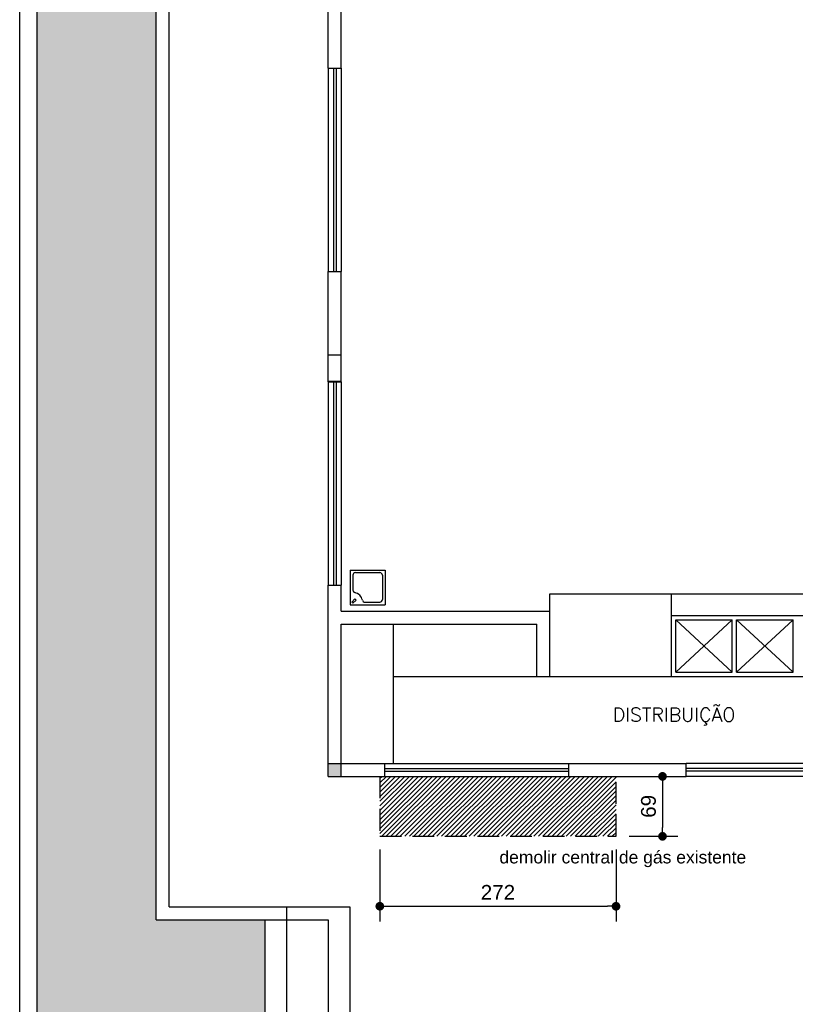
# Model space of a CAD drawing. Header units: metres. Extents: x -44 to 208, y -13 to 238.
# Tile 106 of 154: x 14 to 23, y 207 to 218. Entities that reach past the tile are written whole.
import ezdxf

# ---------------------------------------------------------------- set-up
doc = ezdxf.new("R2010")
doc.units = ezdxf.units.M
doc.header["$MEASUREMENT"] = 0
doc.linetypes.add('HIDDEN', pattern=[0.375, 0.25, -0.125])
for name, color, linetype in [('ALV-DEM', 41, 'HIDDEN'), ('CTA-GER', 35, 'Continuous'), ('HTC-EST', 253, 'Continuous'), ('TXT-ESP', 40, 'Continuous')]:
    doc.layers.add(name, color=color, linetype=linetype)
doc.styles.add('50-30', font='romans.shx', dxfattribs={"height": 0.16})
doc.styles.add('ARIAL', font='arial.ttf')
doc.styles.add('Texto Cota', font='arial.ttf')
doc.dimstyles.new('ARQ-1-100', dxfattribs={"dimscale": 0, "dimtxt": 0.17, "dimasz": 0.1, "dimexe": 0.175, "dimexo": 0.15, "dimgap": 0.075, "dimtad": 1, "dimdec": 0, "dimlfac": 100, "dimzin": 1, "dimdsep": 46, "dimtxsty": 'Texto Cota', "dimblk1": 'DOT', "dimblk2": 'DOT', "dimsah": 1, "dimcen": 0.2, "dimclrd": 256, "dimclre": 256, "dimclrt": 15, "dimaunit": 1, "dimazin": 0, "dimtfac": 1.8, "dimtdec": 0, "dimtix": 1, "dimtmove": 2, "dimatfit": 1, "dimldrblk": 'DOT', "dimfxl": 1, "dimtolj": 1, "dimtzin": 4, "dimlwd": -1, "dimarcsym": 0})

# ---------------------------------------------------------------- blocks, each defined once
blk = doc.blocks.new('ENTORNO')
at = {"layer": 'HTC-EST'}
blk.add_hatch(color=256, dxfattribs=at).paths.add_polyline_path([(93.509, -23.259), (93.359, -23.259), (93.359, -23.409), (93.509, -23.409)])
for p, q in [((90.009, -32.586), (90.009, 3.927)), ((89.809, -32.702), (89.809, 3.781)), ((91.528, -24.909), (91.528, 2.641)), ((91.378, -25.059), (91.378, 2.491)), ((93.359, -15.259), (93.359, -12.499)), ((93.509, -15.259), (93.509, -12.499)), ((93.359, -15.259), (93.359, -17.599)), ((93.359, -15.259), (93.509, -15.259)), ((93.419, -15.259), (93.419, -17.599)), ((93.449, -15.259), (93.449, -17.599)), ((93.509, -15.259), (93.509, -17.599)), ((93.359, -18.869), (93.359, -17.599)), ((93.359, -17.599), (93.509, -17.599)), ((93.509, -18.869), (93.509, -17.599)), ((93.359, -18.559), (93.509, -18.559)), ((93.359, -18.859), (93.509, -18.859)), ((93.359, -18.869), (93.359, -21.209)), ((93.359, -18.869), (93.509, -18.869)), ((93.419, -18.869), (93.419, -21.209)), ((93.449, -18.869), (93.449, -21.209)), ((93.509, -18.869), (93.509, -21.209)), ((93.613, -21.034), (94.013, -21.034)), ((93.613, -21.034), (93.613, -21.434)), ((93.673, -21.064), (93.953, -21.064)), ((94.013, -21.034), (94.013, -21.434)), ((93.643, -21.094), (93.643, -21.265)), ((93.983, -21.094), (93.983, -21.374)), ((93.359, -23.409), (93.359, -21.209)), ((93.359, -21.209), (93.509, -21.209)), ((93.509, -21.509), (93.509, -21.209)), ((93.63, -21.403), (93.665, -21.367)), ((93.63, -21.403), (93.644, -21.417)), ((93.644, -21.417), (93.679, -21.381)), ((93.665, -21.367), (93.679, -21.381)), ((93.782, -21.404), (93.953, -21.404)), ((95.909, -21.309), (99.459, -21.309)), ((95.909, -21.509), (95.909, -21.309)), ((97.309, -22.259), (97.309, -21.309)), ((93.509, -21.509), (95.909, -21.509)), ((93.613, -21.434), (94.013, -21.434)), ((95.909, -22.259), (95.909, -21.509)), ((97.309, -21.559), (99.459, -21.559)), ((98.009, -21.609), (97.359, -22.209)), ((97.359, -21.609), (98.009, -22.209)), ((97.359, -21.609), (98.009, -21.609)), ((97.359, -22.209), (97.359, -21.609)), ((98.009, -22.209), (98.009, -21.609)), ((98.709, -21.609), (98.059, -22.209)), ((98.059, -21.609), (98.709, -22.209)), ((98.059, -22.209), (98.059, -21.609)), ((98.059, -21.609), (98.709, -21.609)), ((98.709, -22.209), (98.709, -21.609)), ((93.509, -23.409), (93.509, -21.659)), ((93.509, -21.659), (95.759, -21.659)), ((94.109, -23.259), (94.109, -21.659)), ((95.759, -22.259), (95.759, -21.659)), ((97.359, -22.209), (98.009, -22.209)), ((98.059, -22.209), (98.709, -22.209)), ((94.109, -22.259), (99.459, -22.259)), ((95.759, -22.259), (95.909, -22.259)), ((93.359, -23.259), (94.009, -23.259)), ((94.009, -23.409), (94.009, -23.259)), ((94.009, -23.259), (96.129, -23.259)), ((94.009, -23.319), (96.129, -23.319)), ((96.129, -23.409), (96.129, -23.259)), ((96.129, -23.259), (97.479, -23.259)), ((99.599, -23.259), (97.479, -23.259)), ((97.479, -23.409), (97.479, -23.259)), ((99.599, -23.319), (97.479, -23.319)), ((93.359, -23.409), (94.009, -23.409)), ((94.009, -23.349), (96.129, -23.349)), ((94.009, -23.409), (96.129, -23.409)), ((96.129, -23.409), (97.479, -23.409)), ((99.599, -23.349), (97.479, -23.349)), ((99.599, -23.409), (97.479, -23.409)), ((91.528, -24.909), (93.609, -24.909)), ((93.609, -24.909), (93.609, -30.495)), ((91.378, -25.059), (93.359, -25.059)), ((93.359, -25.059), (93.359, -30.64))]:
    blk.add_line(p, q, dxfattribs=at)
for centre, radius, start, end in [((93.673, -21.094), 0.03, 90, 180), ((93.953, -21.094), 0.03, 0, 90), ((93.673, -21.265), 0.03, 180, 257.8127), ((93.643, -21.404), 0.112, 12.1873, 77.8127), ((93.782, -21.374), 0.03, 192.1873, 270), ((93.953, -21.374), 0.03, 270, 0)]:
    blk.add_arc(centre, radius, start, end, dxfattribs=at)
at = {"layer": 'HTC-EST', "style": '50-30'}
blk.add_text('DISTRIBUIÇÃO', height=0.16, dxfattribs=at).set_placement((96.632, -22.779))
blk = doc.blocks.new('_DOT')
at = {"color": 0, "linetype": 'ByBlock'}
blk.add_line((-0.5, 0), (-1, 0), dxfattribs=at)
at = {"color": 0, "linetype": 'ByBlock', "const_width": 0.5}
blk.add_lwpolyline([(-0.25, 0, 1), (0.25, 0, 1)], format="xyb", close=True, dxfattribs=at)
blk = doc.blocks.new('*D4470')
at = {"layer": 'CTA-GER', "lineweight": -2, "transparency": 16777216}
for p, q in [((17.996, 208.415), (17.996, 207.585)), ((20.714, 208.415), (20.714, 207.585))]:
    blk.add_line(p, q, dxfattribs=at)
at = {"layer": 'CTA-GER', "transparency": 16777216}
blk.add_line((18.096, 207.76), (20.614, 207.76), dxfattribs=at)
at = {"layer": 'Defpoints', "color": 0, "transparency": 16777216}
for p in [(17.996, 208.565), (20.714, 208.565), (20.714, 207.76)]:
    blk.add_point(p, dxfattribs=at)
at = {"layer": 'CTA-GER', "transparency": 16777216, "xscale": 0.1, "yscale": 0.1, "zscale": 0.1, "rotation": 180}
blk.add_blockref('_DOT', (17.996, 207.76), dxfattribs=at)
at = {"layer": 'CTA-GER', "transparency": 16777216, "xscale": 0.1, "yscale": 0.1, "zscale": 0.1}
blk.add_blockref('_DOT', (20.714, 207.76), dxfattribs=at)
at = {"layer": 'CTA-GER', "color": 15, "transparency": 16777216, "insert": (19.355, 207.92), "char_height": 0.17, "attachment_point": 5, "style": 'Texto Cota'}
blk.add_mtext('\\A1;272', dxfattribs=at)
blk = doc.blocks.new('*D4471')
at = {"layer": 'CTA-GER', "lineweight": -2, "transparency": 16777216}
for p, q in [((20.864, 209.255), (21.424, 209.255)), ((20.864, 208.565), (21.424, 208.565))]:
    blk.add_line(p, q, dxfattribs=at)
at = {"layer": 'CTA-GER', "transparency": 16777216}
blk.add_line((21.249, 209.155), (21.249, 208.665), dxfattribs=at)
at = {"layer": 'Defpoints', "color": 0, "transparency": 16777216}
for p in [(20.714, 209.255), (20.714, 208.565), (21.249, 208.565)]:
    blk.add_point(p, dxfattribs=at)
at = {"layer": 'CTA-GER', "transparency": 16777216, "xscale": 0.1, "yscale": 0.1, "zscale": 0.1}
for p, rotation in [((21.249, 209.255), 90), ((21.249, 208.565), 270)]:
    blk.add_blockref('_DOT', p, dxfattribs=dict(at, rotation=rotation))
at = {"layer": 'CTA-GER', "color": 15, "transparency": 16777216, "insert": (21.088, 208.91), "char_height": 0.17, "attachment_point": 5, "rotation": 90, "style": 'Texto Cota'}
blk.add_mtext('\\A1;69', dxfattribs=at)

msp = doc.modelspace()

# ---------------------------------------------------------------- hatches: boundary and pattern name
at = {"layer": 'ALV-DEM', "linetype": 'ByBlock'}
h = msp.add_hatch(dxfattribs=at)
h.set_pattern_fill('LINE', color=256, scale=0.3, angle=45)
h.paths.add_polyline_path([(20.714, 209.255), (20.172, 209.255), (18.052, 209.255), (17.996, 209.255), (17.996, 208.565), (20.714, 208.565)])
at = {"layer": 'HTC-EST', "true_color": 0x1b6b00}
h = msp.add_hatch(dxfattribs=at)
h.set_pattern_fill('AR-SAND', color=86, scale=0.1)
h.set_pattern_definition([(37.5, (0, 0), (-0.00629934, 0.19268238), [0, -0.152, 0, -0.17, 0, -0.1625]), (7.5, (0, 0), (0.17697767, 0.2822146), [0, -0.082, 0, -0.137, 0, -0.0525]), (327.5, (-0.123, 0), (0.31141419, 0.0005659), [0, -0.05, 0, -0.18, 0, -0.235]), (317.5, (-0.123, 0), (0.30061266, 0.08776756), [0, -0.025, 0, -0.118, 0, -0.135])])
h.paths.add_polyline_path([(15.421, 235.155), (14.052, 235.155), (14.052, 200.078), (16.672, 201.6), (16.672, 207.605), (15.421, 207.605)])

# ---------------------------------------------------------------- linework, layer by layer
at = {"layer": 'ALV-DEM'}
msp.add_lwpolyline([(17.996, 209.255), (17.996, 208.565), (20.714, 208.565), (20.714, 209.255)], dxfattribs=at)
at = {"layer": 'HTC-EST'}
for p, q in [((16.922, 207.755), (16.922, 193.935)), ((16.672, 207.605), (16.672, 193.775))]:
    msp.add_line(p, q, dxfattribs=at)

# ---------------------------------------------------------------- block references
msp.add_blockref('ENTORNO', (-75.957, 232.664))

# ---------------------------------------------------------------- texts
at = {"layer": 'TXT-ESP', "insert": (22.212, 208.397), "char_height": 0.144, "width": 4.2838, "attachment_point": 3, "style": 'ARIAL'}
msp.add_mtext('demolir central de gás existente', dxfattribs=at)

# ---------------------------------------------------------------- dimensions: what is measured, and where the dimension line sits
at = {"layer": 'CTA-GER'}
dim = msp.add_linear_dim(base=(21.249, 208.565), p1=(20.714, 209.255), p2=(20.714, 208.565), angle=90, dimstyle='ARQ-1-100', override={"dimscale": 1}, dxfattribs=at)
dim.commit()
dim.dimension.update_dxf_attribs({"geometry": '*D4471', "text_midpoint": (21.088, 208.91)})
dim = msp.add_linear_dim(base=(20.714, 207.76), p1=(17.996, 208.565), p2=(20.714, 208.565), dimstyle='ARQ-1-100', override={"dimscale": 1}, dxfattribs=at)
dim.commit()
dim.dimension.update_dxf_attribs({"geometry": '*D4470', "text_midpoint": (19.355, 207.92)})

doc.saveas('drawing.dxf')
